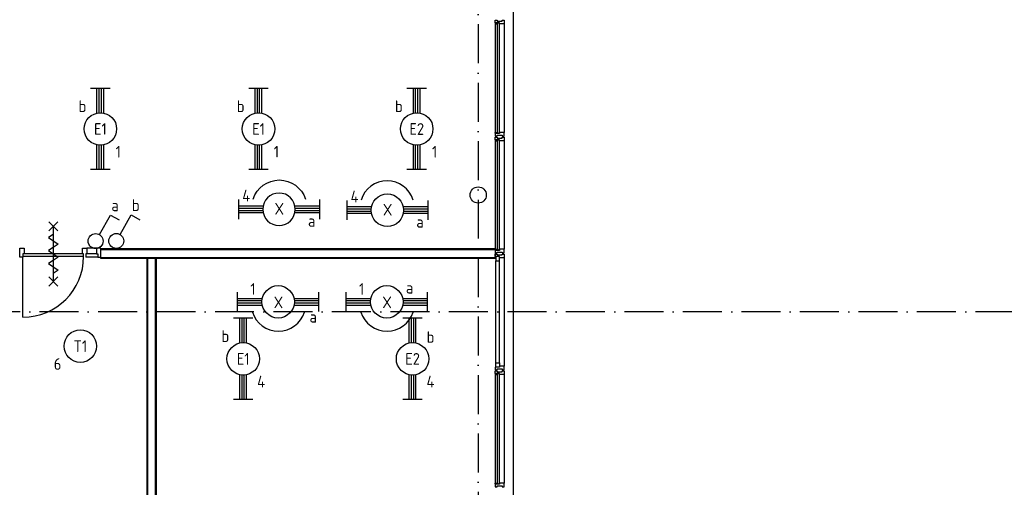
# Model space of a CAD drawing. Header units: millimetres. Extents: x -6587 to 112313, y 244 to 84344.
# Tile 26 of 55: x 26720 to 41870, y 64205 to 71405. Entities that reach past the tile are written whole.
import ezdxf
from ezdxf.enums import TextEntityAlignment as Align

# ---------------------------------------------------------------- set-up
doc = ezdxf.new("R2010")
doc.units = ezdxf.units.MM
doc.header["$LTSCALE"] = 100
doc.linetypes.add('DASHDOT', pattern=[9, 6, -1.5, 0, -1.5])
doc.layers.get('0').update_dxf_attribs({"linetype": 'CONTINUOUS'})
for name, color, linetype in [('AL$7----_STRAMIEN', 1, 'DASHDOT'), ('AL21----_BUITENWAND', 4, 'CONTINUOUS'), ('AL22----_BINNENWAND', 7, 'CONTINUOUS'), ('AL28----_KONSTRUKTIE', 3, 'CONTINUOUS'), ('AL31----_BUITENKOZ', 7, 'CONTINUOUS'), ('AL32----_BINNENKOZ', 7, 'CONTINUOUS'), ('AL32----_DRAAIRICHTING', 1, 'CONTINUOUS'), ('AL65----_BEVEILIGING', 7, 'CONTINUOUS'), ('ALXOU---_GLAS', 7, 'CONTINUOUS'), ('EB63101-_ATTRIB', 2, 'CONTINUOUS'), ('EB63102-_ATTRIB', 2, 'CONTINUOUS'), ('EL63101-_LICHT-ARM', 3, 'CONTINUOUS'), ('EL63101-LICHT-ARM', 3, 'CONTINUOUS'), ('EL63102-_LICHT-SCH', 3, 'CONTINUOUS')]:
    doc.layers.add(name, color=color, linetype=linetype)
doc.styles.add('1_8', font='iso', dxfattribs={"width": 0.7, "height": 1.8})
doc.styles.add('NORATT', font='isocp.shx')

# ---------------------------------------------------------------- blocks, each defined once
blk = doc.blocks.new('PENDEL')
at = {"color": 0}
for p, q in [((-6.25, -1.5), (-6.25, 1.5)), ((-6.25, 0.52), (-2.44, 0.52)), ((-6.25, 0.18), (-2.49, 0.18)), ((2.44, 0.52), (6.25, 0.52)), ((2.49, 0.18), (6.25, 0.18)), ((6.25, -1.5), (6.25, 1.5)), ((-6.25, -0.18), (-2.49, -0.18)), ((-6.25, -0.52), (-2.44, -0.52)), ((2.44, -0.52), (6.25, -0.52)), ((2.49, -0.18), (6.25, -0.18))]:
    blk.add_line(p, q, dxfattribs=at)
blk.add_circle((0, 0), 2.5, dxfattribs=at)
at = {"layer": 'EL63101-_LICHT-ARM'}
blk.add_arc((0.04, -0.3), 4.21, 197.6135, 342.3865, dxfattribs=at)
at = {"color": 6, "style": '1_8'}
for tag, flags, p in [('SCHAK', 8, (3.5, 2.75)), ('A_CODE', 8, (0, 0)), ('GROEP', 8, (-3.5, -2.75)), ('KAST', 9, (3.5, -2.75))]:
    blk.add_attdef(tag, text='', height=1.8, dxfattribs=dict(at, flags=flags)).set_placement(p, align=Align.MIDDLE)
at = {"style": '1_8', "flags": 8}
blk.add_attdef('M_CODE', text='', height=3.6, dxfattribs=at).set_placement((0, 0), align=Align.MIDDLE_CENTER)
blk = doc.blocks.new('EJ3T20')
at = {"color": 0}
for p, q in [((-6.25, -1.5), (-6.25, 1.5)), ((-6.25, -1.5), (-6.25, 1.5)), ((-6.25, 0.52), (-2.44, 0.52)), ((-6.25, 0.52), (-2.44, 0.52)), ((-6.25, 0.17), (-2.49, 0.17)), ((-6.25, 0.17), (-2.49, 0.17)), ((2.44, 0.52), (6.25, 0.52)), ((2.44, 0.52), (6.25, 0.52)), ((2.49, 0.17), (6.25, 0.17)), ((2.49, 0.17), (6.25, 0.17)), ((6.25, -1.5), (6.25, 1.5)), ((6.25, -1.5), (6.25, 1.5)), ((-6.25, -0.17), (-2.49, -0.17)), ((-6.25, -0.17), (-2.49, -0.17)), ((-6.25, -0.52), (-2.44, -0.52)), ((-6.25, -0.52), (-2.44, -0.52)), ((2.44, -0.52), (6.25, -0.52)), ((2.44, -0.52), (6.25, -0.52)), ((2.49, -0.17), (6.25, -0.17)), ((2.49, -0.17), (6.25, -0.17))]:
    blk.add_line(p, q, dxfattribs=at)
blk.add_circle((0, 0), 2.5, dxfattribs=at)
blk.add_circle((0, 0), 2.5, dxfattribs=at)
at = {"style": 'NORATT', "flags": 9}
blk.add_attdef('GELIJK', text='', height=1.8, dxfattribs=at).set_placement((3.5, 5), align=Align.MIDDLE_CENTER)
at = {"color": 6}
for tag, style, flags, p in [('SCHAK', 'NORATT', 8, (3.5, 2.75)), ('SCHAK', '1_8', 8, (3.5, 2.75)), ('A_CODE', 'NORATT', 8, (0, 0)), ('A_CODE', '1_8', 8, (0, 0)), ('GROEP', 'NORATT', 8, (-3.5, -2.75)), ('GROEP', '1_8', 8, (-3.5, -2.75)), ('KAST', 'NORATT', 9, (3.5, -2.75)), ('KAST', '1_8', 9, (3.5, -2.75))]:
    blk.add_attdef(tag, text='', height=1.8, dxfattribs=dict(at, style=style, flags=flags)).set_placement(p, align=Align.MIDDLE)
blk = doc.blocks.new('ES3S1')
blk.add_lwpolyline([(0.58, 1), (2.31, 4), (3.61, 3.25)])
blk.add_lwpolyline([(0.58, 1), (2.31, 4), (3.61, 3.25)])
blk.add_circle((0, 0), 1.15)
blk.add_circle((0, 0), 1.15)
for tag, style, flags, p in [('SCHAK', 'NORATT', 8, (3, 5.5)), ('SCHAK', '1_8', 8, (3, 5.5)), ('KAST', 'NORATT', 9, (-3, 0.5)), ('KAST', '1_8', 9, (-3, 0.5)), ('M_CODE', 'NORATT', 9, (0, 0)), ('M_CODE', '1_8', 9, (0, 0)), ('DOEL', 'NORATT', 9, (-3, -2)), ('DOEL', '1_8', 9, (-3, -2)), ('GROEP', 'NORATT', 9, (-3, -4.5)), ('GROEP', '1_8', 9, (-3, -4.5))]:
    blk.add_attdef(tag, text='', height=1.8, dxfattribs=dict(style=style, flags=flags)).set_placement(p, align=Align.MIDDLE_CENTER)
blk = doc.blocks.new('ES3G00')
blk.add_circle((0, 0), 2.5)
at = {"color": 6, "style": '1_8'}
for tag, flags, p in [('SCHAK', 8, (3.5, 2.75)), ('A_CODE', 8, (0, 0)), ('GROEP', 8, (-3.5, -2.75)), ('KAST', 9, (3.5, -2.75))]:
    blk.add_attdef(tag, text='', height=1.8, dxfattribs=dict(at, flags=flags)).set_placement(p, align=Align.MIDDLE)

msp = doc.modelspace()

# ---------------------------------------------------------------- linework, layer by layer
at = {"layer": 'AL$7----_STRAMIEN', "color": 1}
for p, q in [((33774.8, 76734.4), (33774.8, 7509.2)), ((86131.3, 66905), (3582.8, 66905))]:
    msp.add_line(p, q, dxfattribs=at)
at = {"layer": 'AL21----_BUITENWAND', "color": 8}
msp.add_line((34314.8, 75845), (34314.8, 57975), dxfattribs=at)
at = {"layer": 'AL22----_BINNENWAND', "color": 8}
for p, q in [((27970.8, 67880), (34034.8, 67880)), ((27970.8, 67730), (27970.8, 67880)), ((34034.8, 67880), (34034.8, 67730)), ((34034.8, 67730), (27970.8, 67730)), ((28824.8, 67730), (28674.8, 67730)), ((28674.8, 67730), (28674.8, 62016)), ((28824.8, 62016), (28824.8, 67730))]:
    msp.add_line(p, q, dxfattribs=at)
at = {"layer": 'AL22----_BINNENWAND', "color": 8, "linetype": 'Continuous'}
for p, q in [((27970.8, 67865), (34034.8, 67865)), ((27970.8, 67745), (34034.8, 67745)), ((28689.8, 62016), (28689.8, 67730)), ((28809.8, 62016), (28809.8, 67730))]:
    msp.add_line(p, q, dxfattribs=at)
at = {"layer": 'AL28----_KONSTRUKTIE', "color": 8}
msp.add_circle((33774.8, 68705), 125, dxfattribs=at)
at = {"layer": 'AL31----_BUITENKOZ', "color": 8, "linetype": 'Continuous'}
for p, q in [((34034.8, 71357), (34034.8, 71396)), ((34034.8, 71396), (34040.8, 71396)), ((34040.8, 71396), (34054.8, 71396)), ((34054.8, 71396), (34054.8, 71396)), ((34054.8, 71396), (34064.3, 71396)), ((34064.3, 71396), (34064.3, 71382)), ((34064.3, 71382), (34144.3, 71382)), ((34144.3, 71382), (34144.3, 71396)), ((34144.3, 71396), (34154.3, 71396)), ((34154.3, 71396), (34154.3, 71396)), ((34154.3, 71396), (34167.8, 71396)), ((34167.8, 71396), (34173.8, 71396)), ((34173.8, 71396), (34173.8, 71377.1)), ((34173.8, 71377.1), (34173.8, 71340)), ((34101.8, 71357), (34034.8, 71357)), ((34039.8, 71352), (34034.8, 71352)), ((34034.8, 71352), (34034.8, 71340)), ((34034.8, 71340), (34071.8, 71340)), ((34071.8, 71357), (34039.8, 71357)), ((34039.8, 71357), (34039.8, 71352)), ((34071.8, 71340), (34071.8, 71357)), ((34101.8, 71340), (34101.8, 71357)), ((34154.8, 71340), (34101.8, 71340)), ((34162.8, 71340), (34154.8, 71340)), ((34166.8, 71340), (34162.8, 71340)), ((34173.8, 71340), (34166.8, 71340)), ((34034.8, 69658), (34034.8, 69670)), ((34034.8, 69670), (34071.8, 69670)), ((34039.8, 69658), (34034.8, 69658)), ((34034.8, 69653), (34034.8, 69614)), ((34101.8, 69653), (34034.8, 69653)), ((34034.8, 69614), (34040.8, 69614)), ((34034.8, 69557), (34034.8, 69596)), ((34034.8, 69596), (34040.8, 69596)), ((34101.8, 69557), (34034.8, 69557)), ((34039.8, 69552), (34034.8, 69552)), ((34034.8, 69552), (34034.8, 69540)), ((34039.8, 69653), (34039.8, 69658)), ((34071.8, 69653), (34039.8, 69653)), ((34071.8, 69557), (34039.8, 69557)), ((34039.8, 69557), (34039.8, 69552)), ((34040.8, 69614), (34054.8, 69614)), ((34040.8, 69596), (34054.8, 69596)), ((34054.8, 69614), (34054.8, 69614)), ((34054.8, 69614), (34064.8, 69614)), ((34054.8, 69596), (34054.8, 69596)), ((34054.8, 69596), (34064.3, 69596)), ((34064.3, 69596), (34064.3, 69582)), ((34064.3, 69582), (34144.3, 69582)), ((34064.8, 69614), (34064.8, 69628)), ((34064.8, 69628), (34144.8, 69628)), ((34071.8, 69670), (34071.8, 69653)), ((34071.8, 69540), (34071.8, 69557)), ((34154.8, 69670), (34101.8, 69670)), ((34101.8, 69670), (34101.8, 69653)), ((34101.8, 69540), (34101.8, 69557)), ((34144.3, 69582), (34144.3, 69596)), ((34144.3, 69596), (34154.3, 69596)), ((34144.8, 69628), (34144.8, 69614)), ((34144.8, 69614), (34153.8, 69614)), ((34153.8, 69614), (34153.8, 69614)), ((34153.8, 69614), (34167.8, 69614)), ((34154.3, 69596), (34154.3, 69596)), ((34154.3, 69596), (34167.8, 69596)), ((34162.8, 69670), (34154.8, 69670)), ((34166.8, 69670), (34162.8, 69670)), ((34173.8, 69670), (34166.8, 69670)), ((34167.8, 69614), (34173.8, 69614)), ((34167.8, 69596), (34173.8, 69596)), ((34173.8, 69632.9), (34173.8, 69670)), ((34173.8, 69614), (34173.8, 69632.9)), ((34173.8, 69596), (34173.8, 69577.1)), ((34173.8, 69577.1), (34173.8, 69540)), ((34034.8, 69540), (34071.8, 69540)), ((34154.8, 69540), (34101.8, 69540)), ((34162.8, 69540), (34154.8, 69540)), ((34166.8, 69540), (34162.8, 69540)), ((34173.8, 69540), (34166.8, 69540)), ((34034.8, 67858), (34034.8, 67870)), ((34034.8, 67870), (34071.8, 67870)), ((34039.8, 67858), (34034.8, 67858)), ((34034.8, 67853), (34034.8, 67814)), ((34101.8, 67853), (34034.8, 67853)), ((34034.8, 67814), (34040.8, 67814)), ((34034.8, 67757), (34034.8, 67796)), ((34034.8, 67796), (34040.8, 67796)), ((34101.8, 67757), (34034.8, 67757)), ((34039.8, 67853), (34039.8, 67858)), ((34071.8, 67853), (34039.8, 67853)), ((34040.8, 67814), (34054.8, 67814)), ((34040.8, 67796), (34054.8, 67796)), ((34101.8, 67757), (34047.8, 67757)), ((34047.8, 67757), (34047.8, 67690)), ((34054.8, 67814), (34054.8, 67814)), ((34054.8, 67814), (34064.8, 67814)), ((34054.8, 67796), (34054.8, 67796)), ((34054.8, 67796), (34064.3, 67796)), ((34064.3, 67796), (34064.3, 67782)), ((34064.3, 67782), (34144.3, 67782)), ((34064.8, 67814), (34064.8, 67828)), ((34064.8, 67828), (34144.8, 67828)), ((34071.8, 67870), (34071.8, 67853)), ((34154.8, 67870), (34101.8, 67870)), ((34101.8, 67870), (34101.8, 67853)), ((34101.8, 67740), (34101.8, 67757)), ((34101.8, 67690), (34101.8, 67757)), ((34154.8, 67740), (34101.8, 67740)), ((34144.3, 67782), (34144.3, 67796)), ((34144.3, 67796), (34154.3, 67796)), ((34144.8, 67828), (34144.8, 67814)), ((34144.8, 67814), (34153.8, 67814)), ((34153.8, 67814), (34153.8, 67814)), ((34153.8, 67814), (34167.8, 67814)), ((34154.3, 67796), (34154.3, 67796)), ((34154.3, 67796), (34167.8, 67796)), ((34162.8, 67870), (34154.8, 67870)), ((34162.8, 67740), (34154.8, 67740)), ((34166.8, 67870), (34162.8, 67870)), ((34166.8, 67740), (34162.8, 67740)), ((34173.8, 67870), (34166.8, 67870)), ((34173.8, 67740), (34166.8, 67740)), ((34167.8, 67814), (34173.8, 67814)), ((34167.8, 67796), (34173.8, 67796)), ((34173.8, 67832.9), (34173.8, 67870)), ((34173.8, 67814), (34173.8, 67832.9)), ((34173.8, 67796), (34173.8, 67777.1)), ((34173.8, 67777.1), (34173.8, 67740)), ((34047.8, 67690), (34101.8, 67690)), ((34047.8, 66053), (34047.8, 66120)), ((34047.8, 66120), (34101.8, 66120)), ((34101.8, 66120), (34101.8, 66053)), ((34154.8, 66070), (34101.8, 66070)), ((34101.8, 66070), (34101.8, 66053)), ((34162.8, 66070), (34154.8, 66070)), ((34166.8, 66070), (34162.8, 66070)), ((34173.8, 66070), (34166.8, 66070)), ((34173.8, 66032.9), (34173.8, 66070)), ((34034.8, 66053), (34034.8, 66014)), ((34101.8, 66053), (34034.8, 66053)), ((34034.8, 66014), (34040.8, 66014)), ((34034.8, 65957), (34034.8, 65996)), ((34034.8, 65996), (34040.8, 65996)), ((34101.8, 65957), (34034.8, 65957)), ((34039.8, 65952), (34034.8, 65952)), ((34034.8, 65952), (34034.8, 65940)), ((34034.8, 65940), (34071.8, 65940)), ((34071.8, 65957), (34039.8, 65957)), ((34039.8, 65957), (34039.8, 65952)), ((34040.8, 66014), (34054.8, 66014)), ((34040.8, 65996), (34054.8, 65996)), ((34101.8, 66053), (34047.8, 66053)), ((34054.8, 66014), (34054.8, 66014)), ((34054.8, 66014), (34064.8, 66014)), ((34054.8, 65996), (34054.8, 65996)), ((34054.8, 65996), (34064.3, 65996)), ((34064.3, 65996), (34064.3, 65982)), ((34064.3, 65982), (34144.3, 65982)), ((34064.8, 66014), (34064.8, 66028)), ((34064.8, 66028), (34144.8, 66028)), ((34071.8, 65940), (34071.8, 65957)), ((34101.8, 65940), (34101.8, 65957)), ((34154.8, 65940), (34101.8, 65940)), ((34144.3, 65982), (34144.3, 65996)), ((34144.3, 65996), (34154.3, 65996)), ((34144.8, 66028), (34144.8, 66014)), ((34144.8, 66014), (34153.8, 66014)), ((34153.8, 66014), (34153.8, 66014)), ((34153.8, 66014), (34167.8, 66014)), ((34154.3, 65996), (34154.3, 65996)), ((34154.3, 65996), (34167.8, 65996)), ((34162.8, 65940), (34154.8, 65940)), ((34166.8, 65940), (34162.8, 65940)), ((34173.8, 65940), (34166.8, 65940)), ((34167.8, 66014), (34173.8, 66014)), ((34167.8, 65996), (34173.8, 65996)), ((34173.8, 66014), (34173.8, 66032.9)), ((34173.8, 65996), (34173.8, 65977.1)), ((34173.8, 65977.1), (34173.8, 65940)), ((34034.8, 64258), (34034.8, 64270)), ((34034.8, 64270), (34071.8, 64270)), ((34039.8, 64258), (34034.8, 64258)), ((34034.8, 64253), (34034.8, 64214)), ((34101.8, 64253), (34034.8, 64253)), ((34039.8, 64253), (34039.8, 64258)), ((34071.8, 64253), (34039.8, 64253)), ((34071.8, 64270), (34071.8, 64253)), ((34154.8, 64270), (34101.8, 64270)), ((34101.8, 64270), (34101.8, 64253)), ((34162.8, 64270), (34154.8, 64270)), ((34166.8, 64270), (34162.8, 64270)), ((34173.8, 64270), (34166.8, 64270)), ((34173.8, 64232.9), (34173.8, 64270)), ((34034.8, 64214), (34040.8, 64214)), ((34040.8, 64214), (34054.8, 64214)), ((34054.8, 64214), (34054.8, 64214)), ((34054.8, 64214), (34064.8, 64214)), ((34064.8, 64214), (34064.8, 64228)), ((34064.8, 64228), (34144.8, 64228)), ((34144.8, 64228), (34144.8, 64214)), ((34144.8, 64214), (34153.8, 64214)), ((34153.8, 64214), (34153.8, 64214)), ((34153.8, 64214), (34167.8, 64214)), ((34167.8, 64214), (34173.8, 64214)), ((34173.8, 64214), (34173.8, 64232.9))]:
    msp.add_line(p, q, dxfattribs=at)
at = {"layer": 'AL31----_BUITENKOZ', "color": 8}
for p, q in [((34034.8, 71340), (34034.8, 69670)), ((34173.8, 71340), (34173.8, 69670)), ((34034.8, 69540), (34034.8, 67870)), ((34173.8, 69540), (34173.8, 67870)), ((34173.8, 67740), (34173.8, 66070)), ((34047.8, 66120), (34047.8, 67690)), ((34101.8, 66120), (34101.8, 67690)), ((34034.8, 65940), (34034.8, 64270)), ((34173.8, 65940), (34173.8, 64270))]:
    msp.add_line(p, q, dxfattribs=at)
at = {"layer": 'AL32----_BINNENKOZ', "color": 8}
for p, q in [((26719.8, 67748), (26719.8, 67887)), ((26719.8, 67887), (26786.8, 67887)), ((26786.8, 67887), (26786.8, 67799)), ((27686.8, 67799), (27686.8, 67887)), ((27686.8, 67887), (27753.8, 67887)), ((27903.8, 67887), (27753.8, 67887)), ((27753.8, 67887), (27753.8, 67799)), ((27970.8, 67887), (27903.8, 67887)), ((27903.8, 67887), (27903.8, 67799)), ((27970.8, 67748), (27970.8, 67887)), ((26769.8, 67748), (26719.8, 67748)), ((27703.8, 67799), (26769.8, 67799)), ((26786.8, 67799), (26769.8, 67799)), ((26769.8, 67799), (26769.8, 67748)), ((27703.8, 67759), (26769.8, 67759)), ((27703.8, 67799), (27686.8, 67799)), ((27703.8, 67748), (27703.8, 67799)), ((27753.8, 67799), (27736.8, 67799)), ((27736.8, 67799), (27736.8, 67748)), ((27920.8, 67748), (27736.8, 67748)), ((27903.8, 67799), (27753.8, 67799)), ((27903.8, 67799), (27920.8, 67799)), ((27920.8, 67799), (27920.8, 67748)), ((27920.8, 67748), (27970.8, 67748))]:
    msp.add_line(p, q, dxfattribs=at)
at = {"layer": 'AL32----_DRAAIRICHTING', "color": 8}
msp.add_line((26769.8, 66825), (26769.8, 67759), dxfattribs=at)
msp.add_arc((26769.8, 67759), 934, 270, 0, dxfattribs=at)
at = {"layer": 'AL65----_BEVEILIGING', "color": 8, "linetype": 'Continuous'}
for p, q in [((27306.8, 68294), (27166.8, 68154)), ((27166.8, 68294), (27306.8, 68154)), ((27236.8, 68224), (27236.8, 67374)), ((27236.8, 68099), (27161.8, 68049)), ((27161.8, 68049), (27311.8, 67949)), ((27236.8, 67899), (27161.8, 67849)), ((27311.8, 67949), (27236.8, 67899)), ((27161.8, 67849), (27311.8, 67749)), ((27311.8, 67749), (27236.8, 67699)), ((27236.8, 67699), (27161.8, 67649)), ((27161.8, 67649), (27311.8, 67549)), ((27306.8, 67444), (27166.8, 67304)), ((27166.8, 67444), (27306.8, 67304)), ((27311.8, 67549), (27236.8, 67499))]:
    msp.add_line(p, q, dxfattribs=at)
at = {"layer": 'ALXOU---_GLAS', "color": 8}
for p, q in [((34073.8, 69655), (34073.8, 71355)), ((34073.8, 71355), (34099.8, 71355)), ((34099.8, 71355), (34099.8, 69655)), ((34099.8, 69655), (34073.8, 69655)), ((34073.8, 67855), (34073.8, 69555)), ((34073.8, 69555), (34099.8, 69555)), ((34099.8, 69555), (34099.8, 67855)), ((34099.8, 67855), (34073.8, 67855)), ((34073.8, 64255), (34073.8, 65955)), ((34073.8, 65955), (34099.8, 65955)), ((34099.8, 65955), (34099.8, 64255)), ((34099.8, 64255), (34073.8, 64255))]:
    msp.add_line(p, q, dxfattribs=at)

# ---------------------------------------------------------------- block references
at = {"layer": 'EL63101-_LICHT-ARM'}
ref = msp.add_blockref('EJ3T20', (27961.2, 69722.3, 3500), dxfattribs=dict(at, xscale=100, yscale=100, zscale=100, rotation=90))
ref.add_attrib('A_CODE', 'E1', dxfattribs={"layer": 'EB63101-_ATTRIB', "color": 1, "height": 180, "style": '1_8', "flags": 8}).set_placement((27961.2, 69722.3, 3500), align=Align.MIDDLE)
ref.add_attrib('GROEP', '1', dxfattribs={"layer": 'EB63101-_ATTRIB', "color": 1, "height": 180, "style": '1_8', "flags": 8}).set_placement((28236.2, 69372.3, 3500), align=Align.MIDDLE)
ref.add_attrib('SCHAK', 'b', dxfattribs={"layer": 'EB63101-_ATTRIB', "color": 1, "height": 180, "style": '1_8', "flags": 8}).set_placement((27686.2, 70072.3, 3500), align=Align.MIDDLE)
ref = msp.add_blockref('EJ3T20', (30395.2, 69722.3, 3500), dxfattribs=dict(at, xscale=100, yscale=100, zscale=100, rotation=90))
ref.add_attrib('A_CODE', 'E1', dxfattribs={"layer": 'EB63101-_ATTRIB', "color": 1, "height": 180, "style": '1_8', "flags": 8}).set_placement((30395.2, 69722.3, 3500), align=Align.MIDDLE)
ref.add_attrib('GROEP', '1', dxfattribs={"layer": 'EB63101-_ATTRIB', "color": 1, "height": 180, "style": '1_8', "flags": 8}).set_placement((30670.2, 69372.3, 3500), align=Align.MIDDLE)
ref.add_attrib('SCHAK', 'b', dxfattribs={"layer": 'EB63101-_ATTRIB', "color": 1, "height": 180, "style": '1_8', "flags": 8}).set_placement((30120.2, 70072.3, 3500), align=Align.MIDDLE)
ref = msp.add_blockref('EJ3T20', (32829.2, 69722.3, 3500), dxfattribs=dict(at, xscale=100, yscale=100, zscale=100, rotation=90))
ref.add_attrib('A_CODE', 'E2', dxfattribs={"layer": 'EB63101-_ATTRIB', "color": 1, "height": 180, "style": '1_8', "flags": 8}).set_placement((32829.2, 69722.3, 3500), align=Align.MIDDLE)
ref.add_attrib('GROEP', '1', dxfattribs={"layer": 'EB63101-_ATTRIB', "color": 1, "height": 180, "style": '1_8', "flags": 8}).set_placement((33104.2, 69372.3, 3500), align=Align.MIDDLE)
ref.add_attrib('SCHAK', 'b', dxfattribs={"layer": 'EB63101-_ATTRIB', "color": 1, "height": 180, "style": '1_8', "flags": 8}).set_placement((32554.2, 70072.3, 3500), align=Align.MIDDLE)
ref = msp.add_blockref('EJ3T20', (30159.3, 66182.9, 3500), dxfattribs=dict(at, xscale=100, yscale=100, zscale=100, rotation=90))
ref.add_attrib('A_CODE', 'E1', dxfattribs={"layer": 'EB63101-_ATTRIB', "color": 1, "height": 180, "style": '1_8', "flags": 8}).set_placement((30159.3, 66182.9, 3500), align=Align.MIDDLE)
ref.add_attrib('GROEP', '4', dxfattribs={"layer": 'EB63101-_ATTRIB', "color": 1, "height": 180, "style": '1_8', "flags": 8}).set_placement((30434.3, 65832.9, 3500), align=Align.MIDDLE)
ref.add_attrib('SCHAK', 'b', dxfattribs={"layer": 'EB63101-_ATTRIB', "color": 1, "height": 180, "style": '1_8', "flags": 8}).set_placement((29884.3, 66532.9, 3500), align=Align.MIDDLE)
ref = msp.add_blockref('EJ3T20', (32765.3, 66182.9, 3500), dxfattribs=dict(at, xscale=100, yscale=100, zscale=100, rotation=90))
ref.add_attrib('A_CODE', 'E2', dxfattribs={"layer": 'EB63101-_ATTRIB', "color": 1, "height": 180, "style": '1_8', "flags": 8}).set_placement((32765.3, 66182.9, 3500), align=Align.MIDDLE)
ref.add_attrib('GROEP', '4', dxfattribs={"layer": 'EB63101-_ATTRIB', "color": 1, "height": 180, "style": '1_8', "flags": 8}).set_placement((33040.3, 65832.9, 3500), align=Align.MIDDLE)
ref.add_attrib('SCHAK', 'b', dxfattribs={"layer": 'EB63101-_ATTRIB', "color": 1, "height": 180, "style": '1_8', "flags": 8}).set_placement((33041.6, 66519.4, 3500), align=Align.MIDDLE)
ref = msp.add_blockref('ES3G00', (27653.1, 66378.8, 2600), dxfattribs=dict(at, xscale=100, yscale=100, zscale=100))
ref.add_attrib('A_CODE', 'T1', dxfattribs={"layer": 'EB63101-_ATTRIB', "color": 1, "height": 180, "style": '1_8', "flags": 8}).set_placement((27653.1, 66378.8, 2600), align=Align.MIDDLE)
ref.add_attrib('GROEP', '6', dxfattribs={"layer": 'EB63101-_ATTRIB', "color": 1, "height": 180, "style": '1_8', "flags": 8}).set_placement((27303.1, 66103.8, 2600), align=Align.MIDDLE)
at = {"layer": 'EL63101-LICHT-ARM'}
ref = msp.add_blockref('PENDEL', (30710.1, 68485.8, 3000), dxfattribs=dict(at, xscale=-100, yscale=100, zscale=100, rotation=180))
ref.add_attrib('SCHAK', 'a', dxfattribs={"layer": 'EB63101-_ATTRIB', "color": 1, "height": 180, "style": '1_8', "flags": 8}).set_placement((31212.4, 68307.4, 3000), align=Align.MIDDLE)
ref.add_attrib('GROEP', '4', dxfattribs={"layer": 'EB63101-_ATTRIB', "color": 1, "height": 180, "style": '1_8', "flags": 8}).set_placement((30205.9, 68697, 3000), align=Align.MIDDLE)
ref.add_attrib('A_CODE', 'X', dxfattribs={"layer": 'EB63101-_ATTRIB', "color": 1, "height": 180, "style": '1_8', "flags": 8}).set_placement((30714.4, 68493.8, 3000), align=Align.MIDDLE)
ref = msp.add_blockref('PENDEL', (32377, 68471.2, 3000), dxfattribs=dict(at, xscale=100, yscale=100, zscale=100, rotation=180))
ref.add_attrib('SCHAK', 'a', dxfattribs={"layer": 'EB63101-_ATTRIB', "color": 1, "height": 180, "style": '1_8', "flags": 8}).set_placement((32879.2, 68292.8, 3000), align=Align.MIDDLE)
ref.add_attrib('GROEP', '4', dxfattribs={"layer": 'EB63101-_ATTRIB', "color": 1, "height": 180, "style": '1_8', "flags": 8}).set_placement((31872.7, 68682.4, 3000), align=Align.MIDDLE)
ref.add_attrib('A_CODE', 'X', dxfattribs={"layer": 'EB63101-_ATTRIB', "color": 1, "height": 180, "style": '1_8', "flags": 8}).set_placement((32381.3, 68479.2, 3000), align=Align.MIDDLE)
ref = msp.add_blockref('PENDEL', (30697, 67061, 3000), dxfattribs=dict(at, xscale=100, yscale=100, zscale=100))
ref.add_attrib('SCHAK', 'a', dxfattribs={"layer": 'EB63101-_ATTRIB', "color": 1, "height": 180, "style": '1_8', "flags": 8}).set_placement((31236.1, 66830.9, 3000), align=Align.MIDDLE)
ref.add_attrib('GROEP', '1', dxfattribs={"layer": 'EB63101-_ATTRIB', "color": 1, "height": 180, "style": '1_8', "flags": 8}).set_placement((30310.2, 67259.1, 3000), align=Align.MIDDLE)
ref.add_attrib('A_CODE', 'X', dxfattribs={"layer": 'EB63101-_ATTRIB', "color": 1, "height": 180, "style": '1_8', "flags": 8}).set_placement((30701.3, 67053, 3000), align=Align.MIDDLE)
ref = msp.add_blockref('PENDEL', (32368.3, 67061, 3000), dxfattribs=dict(at, xscale=100, yscale=100, zscale=100))
ref.add_attrib('SCHAK', 'a', dxfattribs={"layer": 'EB63101-_ATTRIB', "color": 1, "height": 180, "style": '1_8', "flags": 8}).set_placement((32719.4, 67278.4, 3000), align=Align.MIDDLE)
ref.add_attrib('GROEP', '1', dxfattribs={"layer": 'EB63101-_ATTRIB', "color": 1, "height": 180, "style": '1_8', "flags": 8}).set_placement((31981.6, 67259.1, 3000), align=Align.MIDDLE)
ref.add_attrib('A_CODE', 'X', dxfattribs={"layer": 'EB63101-_ATTRIB', "color": 1, "height": 180, "style": '1_8', "flags": 8}).set_placement((32372.6, 67053, 3000), align=Align.MIDDLE)
at = {"layer": 'EL63102-_LICHT-SCH'}
ref = msp.add_blockref('ES3S1', (28205.9, 67998.1, 1050), dxfattribs=dict(at, xscale=100, yscale=100, zscale=100))
ref.add_attrib('SCHAK', 'b', dxfattribs={"layer": 'EB63102-_ATTRIB', "color": 1, "height": 180, "style": '1_8', "flags": 8}).set_placement((28505.9, 68548.1, 1050), align=Align.MIDDLE_CENTER)
ref = msp.add_blockref('ES3S1', (27887.6, 67995.9, 1050), dxfattribs=dict(at, xscale=100, yscale=100, zscale=100))
ref.add_attrib('SCHAK', 'a', dxfattribs={"layer": 'EB63102-_ATTRIB', "color": 1, "height": 180, "style": '1_8', "flags": 8}).set_placement((28187.6, 68545.9, 1050), align=Align.MIDDLE_CENTER)

doc.saveas('drawing.dxf')
